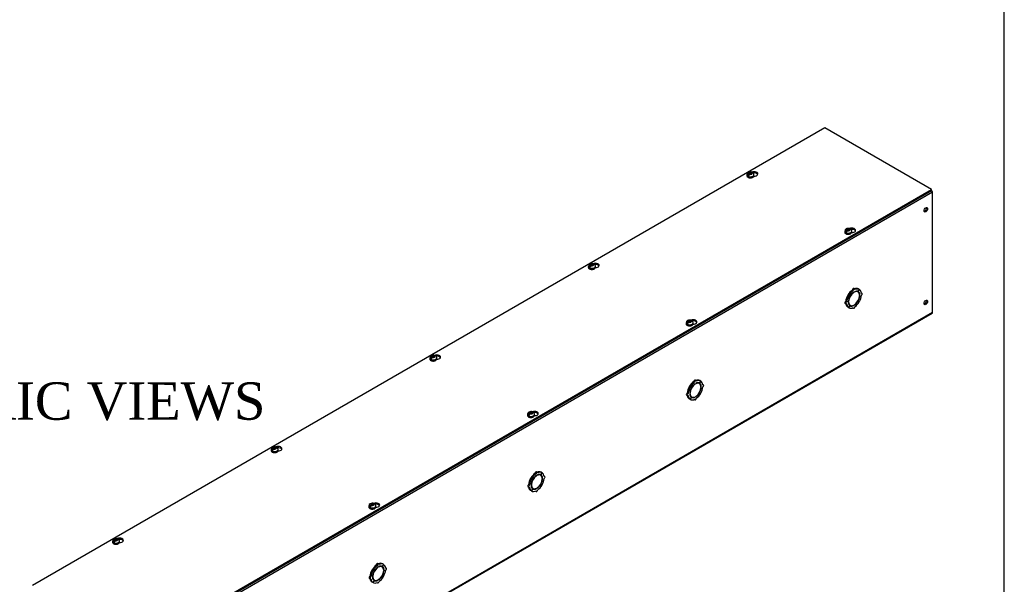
# Model space of a CAD drawing. Header units: inches. Extents: x 1 to 299, y -2 to 199.
# Tile 13 of 14: x 247 to 299, y 139 to 169. Entities that reach past the tile are written whole.
import ezdxf
from ezdxf.enums import TextEntityAlignment as Align

# ---------------------------------------------------------------- set-up
doc = ezdxf.new("R2010")
doc.units = ezdxf.units.IN
doc.header["$MEASUREMENT"] = 0
for name, color, linetype in [('COM56318-1', 7, 'Continuous'), ('COM70724-6', 7, 'Continuous'), ('Default', 7, 'Continuous'), ('SCS19515', 7, 'Continuous')]:
    doc.layers.add(name, color=color, linetype=linetype)
doc.styles.add('SEACAD_Times_New_Roman', font='times.ttf')

# ---------------------------------------------------------------- blocks, each defined once
blk = doc.blocks.new('SE3')
at = {"layer": 'COM56318-1', "color": 7, "linetype": 'Continuous'}
for p, q in [((289.808, 162.954), (247.426, 138.485)), ((295.522, 159.655), (289.808, 162.954)), ((253.14, 135.186), (295.522, 159.655)), ((295.522, 159.591), (295.522, 159.655)), ((253.14, 135.122), (295.522, 159.591))]:
    blk.add_line(p, q, dxfattribs=at)
for centre, major_axis, start_param, end_param in [((286.023, 160.488), (-0.203, 0), 1.52328, 5.342971), ((286.023, 160.425), (0.203, 0), 0.275127, 1.792611), ((291.251, 157.47), (-0.203, 0), 1.52328, 5.342971), ((291.251, 157.406), (0.203, 0), 0.275127, 1.792611), ((277.537, 155.589), (-0.203, 0), 1.52328, 5.342971), ((277.537, 155.526), (0.203, 0), 0.275127, 1.792611), ((282.766, 152.571), (-0.203, 0), 1.52328, 5.342971), ((282.766, 152.507), (0.203, 0), 0.275127, 1.792611), ((269.052, 150.69), (-0.203, 0), 1.52328, 5.342971), ((269.052, 150.627), (0.203, 0), 0.275127, 1.792611), ((274.28, 147.672), (-0.203, 0), 1.52328, 5.342971), ((274.28, 147.608), (0.203, 0), 0.275127, 1.792611), ((260.567, 145.791), (-0.203, 0), 1.52328, 5.342971), ((260.567, 145.728), (0.203, 0), 0.275127, 1.792611), ((265.795, 142.773), (-0.203, 0), 1.52328, 5.342971), ((265.795, 142.709), (0.203, 0), 0.275127, 1.792611), ((252.082, 140.892), (-0.203, 0), 1.52328, 5.342971), ((252.082, 140.829), (0.203, 0), 0.275127, 1.792611)]:
    blk.add_ellipse(centre, major_axis=major_axis, ratio=0.57735, start_param=start_param, end_param=end_param, dxfattribs=at)
at = {"layer": 'COM70724-6', "color": 7, "linetype": 'Continuous'}
for p, q in [((295.566, 159.503), (210.714, 110.513)), ((295.566, 153.089), (295.566, 159.503)), ((291.406, 154.328), (291.355, 154.357)), ((291.655, 154.305), (291.604, 154.334)), ((291.092, 153.977), (291.041, 154.007)), ((291.041, 154.007), (291.104, 153.971)), ((291.095, 153.982), (291.044, 154.011)), ((291.106, 153.975), (291.044, 154.011)), ((291.092, 153.977), (291.155, 153.942)), ((291.157, 153.945), (291.095, 153.982)), ((291.155, 153.942), (291.104, 153.971)), ((291.157, 153.945), (291.106, 153.975)), ((291.331, 154.248), (291.28, 154.278)), ((291.361, 154.145), (291.344, 154.155)), ((291.361, 154.145), (291.361, 154.166)), ((291.389, 154.182), (291.389, 154.162)), ((291.581, 154.174), (291.53, 154.204)), ((291.655, 154.305), (291.593, 154.197)), ((291.594, 154.196), (291.593, 154.197)), ((291.594, 154.196), (291.657, 154.304)), ((291.657, 154.304), (291.655, 154.305)), ((291.684, 154.012), (291.665, 154.023)), ((291.666, 154.002), (291.684, 154.012)), ((291.684, 153.979), (291.666, 153.969)), ((291.801, 154.1), (291.767, 154.119)), ((290.897, 153.564), (290.948, 153.535)), ((290.979, 153.64), (290.929, 153.669)), ((291.092, 153.331), (291.041, 153.36)), ((291.066, 153.655), (291.083, 153.665)), ((291.083, 153.633), (291.066, 153.622)), ((291.083, 153.665), (291.067, 153.675)), ((291.155, 153.439), (291.092, 153.331)), ((291.095, 153.329), (291.092, 153.331)), ((291.095, 153.329), (291.157, 153.438)), ((291.118, 153.489), (291.168, 153.46)), ((291.157, 153.438), (291.155, 153.439)), ((291.309, 153.326), (291.343, 153.307)), ((291.361, 153.452), (291.341, 153.463)), ((291.361, 153.452), (291.361, 153.473)), ((291.389, 153.489), (291.389, 153.469)), ((291.593, 153.689), (291.58, 153.696)), ((291.594, 153.693), (291.582, 153.7)), ((291.593, 153.689), (291.655, 153.653)), ((291.657, 153.657), (291.594, 153.693)), ((210.691, 104.05), (295.544, 153.039)), ((210.714, 104.099), (295.566, 153.089)), ((282.607, 149.078), (282.556, 149.108)), ((282.556, 149.108), (282.619, 149.072)), ((282.609, 149.083), (282.559, 149.112)), ((282.621, 149.076), (282.559, 149.112)), ((282.607, 149.078), (282.67, 149.043)), ((282.672, 149.046), (282.609, 149.083)), ((282.67, 149.043), (282.619, 149.072)), ((282.672, 149.046), (282.621, 149.076)), ((282.845, 149.349), (282.794, 149.379)), ((282.875, 149.246), (282.859, 149.256)), ((282.921, 149.429), (282.87, 149.458)), ((282.875, 149.246), (282.875, 149.267)), ((282.904, 149.283), (282.904, 149.263)), ((283.096, 149.275), (283.045, 149.305)), ((283.169, 149.406), (283.107, 149.298)), ((283.109, 149.297), (283.107, 149.298)), ((283.109, 149.297), (283.172, 149.405)), ((283.169, 149.406), (283.119, 149.435)), ((283.172, 149.405), (283.169, 149.406)), ((283.198, 149.113), (283.179, 149.124)), ((283.181, 149.103), (283.198, 149.113)), ((283.198, 149.08), (283.181, 149.07)), ((283.316, 149.201), (283.282, 149.22)), ((282.412, 148.665), (282.463, 148.636)), ((282.494, 148.741), (282.443, 148.77)), ((282.58, 148.756), (282.598, 148.766)), ((282.598, 148.734), (282.58, 148.723)), ((282.598, 148.766), (282.582, 148.776)), ((282.67, 148.54), (282.607, 148.432)), ((282.609, 148.43), (282.672, 148.539)), ((282.632, 148.59), (282.683, 148.561)), ((282.672, 148.539), (282.67, 148.54)), ((282.875, 148.553), (282.856, 148.564)), ((282.875, 148.553), (282.875, 148.574)), ((282.904, 148.59), (282.904, 148.57)), ((283.107, 148.79), (283.095, 148.797)), ((283.109, 148.794), (283.097, 148.801)), ((283.107, 148.79), (283.169, 148.754)), ((283.172, 148.758), (283.109, 148.794)), ((282.607, 148.432), (282.556, 148.461)), ((282.609, 148.43), (282.607, 148.432)), ((282.824, 148.427), (282.858, 148.408)), ((274.36, 144.45), (274.309, 144.48)), ((274.39, 144.347), (274.374, 144.357)), ((274.435, 144.53), (274.385, 144.559)), ((274.39, 144.347), (274.39, 144.368)), ((274.418, 144.384), (274.418, 144.364)), ((274.61, 144.376), (274.56, 144.406)), ((274.684, 144.507), (274.622, 144.399)), ((274.624, 144.398), (274.622, 144.399)), ((274.624, 144.398), (274.687, 144.506)), ((274.684, 144.507), (274.633, 144.536)), ((274.687, 144.506), (274.684, 144.507)), ((274.009, 143.842), (273.958, 143.871)), ((274.122, 144.179), (274.071, 144.209)), ((274.071, 144.209), (274.134, 144.173)), ((274.124, 144.184), (274.073, 144.213)), ((274.135, 144.177), (274.073, 144.213)), ((274.095, 143.857), (274.113, 143.867)), ((274.113, 143.835), (274.095, 143.824)), ((274.113, 143.867), (274.096, 143.877)), ((274.122, 144.179), (274.184, 144.144)), ((274.186, 144.147), (274.124, 144.184)), ((274.184, 144.144), (274.134, 144.173)), ((274.186, 144.147), (274.135, 144.177)), ((274.622, 143.891), (274.609, 143.899)), ((274.624, 143.895), (274.611, 143.902)), ((274.622, 143.891), (274.684, 143.855)), ((274.687, 143.859), (274.624, 143.895)), ((274.713, 144.214), (274.694, 144.225)), ((274.696, 144.204), (274.713, 144.214)), ((274.713, 144.181), (274.696, 144.171)), ((274.831, 144.302), (274.797, 144.321)), ((273.927, 143.766), (273.978, 143.737)), ((274.122, 143.533), (274.071, 143.562)), ((274.184, 143.641), (274.122, 143.533)), ((274.124, 143.531), (274.122, 143.533)), ((274.124, 143.531), (274.186, 143.64)), ((274.147, 143.691), (274.198, 143.662)), ((274.186, 143.64), (274.184, 143.641)), ((274.339, 143.528), (274.373, 143.509)), ((274.39, 143.654), (274.371, 143.665)), ((274.39, 143.654), (274.39, 143.675)), ((274.418, 143.691), (274.418, 143.671)), ((265.95, 139.631), (265.899, 139.66)), ((266.199, 139.608), (266.137, 139.5)), ((266.139, 139.499), (266.201, 139.607)), ((266.199, 139.608), (266.148, 139.638)), ((266.201, 139.607), (266.199, 139.608)), ((265.636, 139.281), (265.586, 139.31)), ((265.586, 139.31), (265.648, 139.274)), ((265.639, 139.285), (265.588, 139.314)), ((265.65, 139.278), (265.588, 139.314)), ((265.636, 139.281), (265.699, 139.245)), ((265.701, 139.248), (265.639, 139.285)), ((265.699, 139.245), (265.648, 139.274)), ((265.701, 139.248), (265.65, 139.278)), ((265.875, 139.551), (265.824, 139.581)), ((265.905, 139.449), (265.888, 139.458)), ((265.905, 139.449), (265.905, 139.469)), ((265.933, 139.485), (265.933, 139.465)), ((266.125, 139.478), (266.074, 139.507)), ((266.139, 139.499), (266.137, 139.5)), ((266.228, 139.315), (266.209, 139.326)), ((266.21, 139.305), (266.228, 139.315)), ((266.228, 139.282), (266.21, 139.272)), ((266.345, 139.403), (266.311, 139.422)), ((265.441, 138.867), (265.492, 138.838)), ((265.524, 138.943), (265.473, 138.972)), ((265.636, 138.634), (265.586, 138.663)), ((265.61, 138.958), (265.628, 138.968)), ((265.628, 138.936), (265.61, 138.926)), ((265.628, 138.968), (265.611, 138.978)), ((265.699, 138.742), (265.636, 138.634)), ((265.639, 138.632), (265.636, 138.634)), ((265.639, 138.632), (265.701, 138.741)), ((265.662, 138.792), (265.713, 138.763)), ((265.701, 138.741), (265.699, 138.742)), ((265.853, 138.629), (265.888, 138.61)), ((265.905, 138.755), (265.885, 138.766)), ((265.905, 138.755), (265.905, 138.776)), ((265.933, 138.792), (265.933, 138.772)), ((266.137, 138.992), (266.124, 139)), ((266.139, 138.996), (266.126, 139.003)), ((266.137, 138.992), (266.199, 138.956)), ((266.201, 138.96), (266.139, 138.996))]:
    blk.add_line(p, q, dxfattribs=at)
for centre, major_axis, start_param, end_param in [((295.49, 159.547), (0.054, -0.0935), 0.785398, 1.92132), ((295.162, 158.6), (-0.067, -0.115), 0.392819, 2.748773), ((291.324, 154.303), (-0.0313, -0.0541), 3.141593, 5.497787), ((291.375, 154.274), (-0.0313, -0.0541), 2.356194, 5.497787), ((291.324, 153.847), (0.281, 0.487), 0.004363, 0.620067), ((291.375, 153.817), (0.281, 0.487), 0.004363, 0.674057), ((291.324, 153.847), (-0.281, -0.487), 4.716752, 5.386446), ((291.375, 153.817), (-0.281, -0.487), 4.716752, 5.386446), ((291.324, 153.847), (0.281, 0.487), 0.896739, 1.566433), ((291.375, 153.817), (-0.219, -0.379), 4.716752, 5.452057), ((291.375, 153.817), (-0.206, -0.357), 3.975495, 5.449283), ((291.375, 153.817), (0.281, 0.487), 0.896739, 1.566433), ((291.375, 153.817), (0.219, 0.379), 0.831128, 1.566433), ((291.375, 153.817), (-0.206, -0.357), 2.404698, 3.878487), ((291.375, 153.817), (0.219, 0.379), 0.004363, 0.739668), ((291.375, 153.817), (0.206, 0.357), 3.975495, 5.449283), ((291.324, 153.847), (-0.206, -0.357), 3.141593, 3.271499), ((291.324, 153.847), (0.219, 0.379), 5.920402, 6.166551), ((291.375, 153.817), (0.219, 0.379), 5.543517, 6.278822), ((291.375, 153.817), (0.219, 0.379), 4.716752, 5.452057), ((291.375, 153.817), (0.281, 0.487), 5.609128, 6.278822), ((291.375, 153.817), (0.281, 0.487), 4.716752, 5.386446), ((291.77, 154.045), (-0.0313, -0.0541), 0.785398, 3.926991), ((290.929, 153.618), (0.0313, 0.0541), 0.785398, 3.141593), ((291.324, 153.847), (-0.281, -0.487), 5.663118, 6.278822), ((290.979, 153.589), (0.0313, 0.0541), 0.785398, 3.926991), ((291.375, 153.817), (-0.281, -0.487), 5.609128, 6.278822), ((291.375, 153.817), (-0.219, -0.379), 5.543517, 6.278822), ((291.375, 153.817), (0.206, 0.357), 2.404698, 3.878487), ((291.324, 153.847), (0.206, 0.357), 3.011687, 3.141593), ((291.375, 153.817), (-0.281, -0.487), 0.004363, 0.674057), ((291.324, 153.847), (-0.219, -0.379), 0.116634, 0.362783), ((291.375, 153.817), (-0.219, -0.379), 0.004363, 0.739668), ((291.375, 153.361), (0.0312, 0.0541), 2.356194, 5.497787), ((291.375, 153.817), (-0.219, -0.379), 0.831128, 1.566433), ((291.375, 153.817), (-0.281, -0.487), 0.896739, 1.566433), ((295.162, 153.642), (-0.066, -0.115), 0.392819, 2.748773), ((295.49, 153.133), (-0.054, 0.0935), 3.141593, 3.926991), ((282.839, 148.948), (-0.281, -0.487), 4.716752, 5.386446), ((282.889, 148.918), (-0.281, -0.487), 4.716752, 5.386446), ((282.839, 148.948), (0.281, 0.487), 0.896739, 1.566433), ((282.889, 148.918), (-0.206, -0.357), 3.975495, 5.449283), ((282.889, 148.918), (0.281, 0.487), 0.896739, 1.566433), ((282.889, 148.918), (0.219, 0.379), 0.831128, 1.566433), ((282.839, 149.404), (-0.0313, -0.0541), 3.141593, 5.497787), ((282.889, 149.375), (-0.0312, -0.0541), 2.356194, 5.497787), ((282.839, 148.948), (0.281, 0.487), 0.004363, 0.620067), ((282.889, 148.918), (-0.206, -0.357), 2.404698, 3.878487), ((282.889, 148.918), (0.219, 0.379), 0.004363, 0.739668), ((282.889, 148.918), (0.206, 0.357), 3.975495, 5.449283), ((282.889, 148.918), (0.281, 0.487), 0.004363, 0.674057), ((282.839, 148.948), (-0.206, -0.357), 3.141593, 3.271498), ((282.839, 148.948), (0.219, 0.379), 5.920402, 6.166551), ((282.889, 148.918), (0.219, 0.379), 5.543517, 6.278822), ((282.889, 148.918), (0.219, 0.379), 4.716752, 5.452057), ((282.889, 148.918), (0.281, 0.487), 5.609128, 6.278822), ((282.889, 148.918), (0.281, 0.487), 4.716752, 5.386446), ((283.285, 149.146), (-0.0312, -0.0541), 0.785398, 3.926991), ((282.443, 148.719), (0.0313, 0.0541), 0.785398, 3.141593), ((282.839, 148.948), (-0.281, -0.487), 5.663118, 6.278822), ((282.494, 148.69), (0.0312, 0.0541), 0.785398, 3.926991), ((282.889, 148.918), (-0.281, -0.487), 5.609128, 6.278822), ((282.889, 148.918), (-0.219, -0.379), 4.716752, 5.452057), ((282.889, 148.918), (-0.219, -0.379), 5.543517, 6.278822), ((282.889, 148.918), (0.206, 0.357), 2.404698, 3.878487), ((282.839, 148.948), (0.206, 0.357), 3.011687, 3.141593), ((282.839, 148.948), (-0.219, -0.379), 0.116634, 0.362783), ((282.889, 148.918), (-0.219, -0.379), 0.004363, 0.739668), ((282.889, 148.918), (-0.219, -0.379), 0.831128, 1.566433), ((282.889, 148.918), (-0.281, -0.487), 0.896739, 1.566433), ((282.889, 148.918), (-0.281, -0.487), 0.004363, 0.674057), ((282.889, 148.462), (0.0313, 0.0541), 2.356194, 5.497787), ((274.353, 144.049), (0.281, 0.487), 0.896739, 1.566433), ((274.404, 144.019), (-0.206, -0.357), 3.975495, 5.449283), ((274.404, 144.019), (0.281, 0.487), 0.896739, 1.566433), ((274.404, 144.019), (0.219, 0.379), 0.831128, 1.566433), ((274.353, 144.505), (-0.0312, -0.0541), 3.141593, 5.497787), ((274.404, 144.476), (-0.0313, -0.0541), 2.356194, 5.497787), ((274.404, 144.019), (-0.206, -0.357), 2.404698, 3.878487), ((274.404, 144.019), (0.219, 0.379), 0.004363, 0.739668), ((274.353, 144.049), (0.281, 0.487), 0.004363, 0.620067), ((274.404, 144.019), (0.281, 0.487), 0.004363, 0.674057), ((274.353, 144.049), (-0.206, -0.357), 3.141593, 3.271499), ((274.353, 144.049), (0.219, 0.379), 5.920402, 6.166551), ((274.404, 144.019), (0.219, 0.379), 5.543517, 6.278822), ((274.404, 144.019), (0.281, 0.487), 5.609128, 6.278822), ((273.958, 143.82), (0.0312, 0.0541), 0.785398, 3.141593), ((274.353, 144.049), (-0.281, -0.487), 4.716752, 5.386446), ((274.009, 143.791), (0.0312, 0.0541), 0.785398, 3.926991), ((274.404, 144.019), (-0.281, -0.487), 4.716752, 5.386446), ((274.404, 144.019), (-0.219, -0.379), 4.716752, 5.452057), ((274.404, 144.019), (-0.219, -0.379), 5.543517, 6.278822), ((274.404, 144.019), (0.206, 0.357), 2.404698, 3.878487), ((274.404, 144.019), (0.206, 0.357), 3.975495, 5.449283), ((274.404, 144.019), (-0.219, -0.379), 0.831128, 1.566433), ((274.404, 144.019), (-0.281, -0.487), 0.896739, 1.566433), ((274.404, 144.019), (0.219, 0.379), 4.716752, 5.452057), ((274.404, 144.019), (0.281, 0.487), 4.716752, 5.386446), ((274.799, 144.247), (-0.0312, -0.0541), 0.785398, 3.926991), ((274.353, 144.049), (-0.281, -0.487), 5.663118, 6.278822), ((274.404, 144.019), (-0.281, -0.487), 5.609128, 6.278822), ((274.353, 144.049), (0.206, 0.357), 3.011687, 3.141593), ((274.404, 144.019), (-0.281, -0.487), 0.004363, 0.674057), ((274.353, 144.049), (-0.219, -0.379), 0.116634, 0.362783), ((274.404, 144.019), (-0.219, -0.379), 0.004363, 0.739668), ((274.404, 143.563), (0.0312, 0.0541), 2.356194, 5.497787), ((265.868, 139.606), (-0.0312, -0.0541), 3.141593, 5.497787), ((265.919, 139.577), (-0.0313, -0.0541), 2.356194, 5.497787), ((265.868, 139.15), (0.281, 0.487), 0.004363, 0.620067), ((265.919, 139.12), (0.281, 0.487), 0.004363, 0.674057), ((265.919, 139.12), (0.281, 0.487), 5.609128, 6.278822), ((265.868, 139.15), (-0.281, -0.487), 4.716752, 5.386446), ((265.919, 139.12), (-0.281, -0.487), 4.716752, 5.386446), ((265.868, 139.15), (0.281, 0.487), 0.896739, 1.566433), ((265.919, 139.12), (-0.219, -0.379), 4.716752, 5.452057), ((265.919, 139.12), (-0.206, -0.357), 3.975495, 5.449283), ((265.919, 139.12), (0.281, 0.487), 0.896739, 1.566433), ((265.919, 139.12), (0.219, 0.379), 0.831128, 1.566433), ((265.919, 139.12), (-0.206, -0.357), 2.404698, 3.878487), ((265.919, 139.12), (0.219, 0.379), 0.004363, 0.739668), ((265.919, 139.12), (0.206, 0.357), 3.975495, 5.449283), ((265.868, 139.15), (-0.206, -0.357), 3.141593, 3.271499), ((265.868, 139.15), (0.219, 0.379), 5.920402, 6.166551), ((265.919, 139.12), (0.219, 0.379), 5.543517, 6.278822), ((265.919, 139.12), (0.219, 0.379), 4.716752, 5.452057), ((265.919, 139.12), (0.281, 0.487), 4.716752, 5.386446), ((266.314, 139.348), (-0.0312, -0.0541), 0.785398, 3.926991), ((265.473, 138.921), (0.0312, 0.0541), 0.785398, 3.141593), ((265.868, 139.15), (-0.281, -0.487), 5.663118, 6.278822), ((265.524, 138.892), (0.0313, 0.0541), 0.785398, 3.926991), ((265.919, 139.12), (-0.281, -0.487), 5.609128, 6.278822), ((265.919, 139.12), (-0.219, -0.379), 5.543517, 6.278822), ((265.919, 139.12), (0.206, 0.357), 2.404698, 3.878487), ((265.868, 139.15), (0.206, 0.357), 3.011687, 3.141593), ((265.919, 139.12), (-0.281, -0.487), 0.004363, 0.674057), ((265.868, 139.15), (-0.219, -0.379), 0.116634, 0.362783), ((265.919, 139.12), (-0.219, -0.379), 0.004363, 0.739668), ((265.919, 138.664), (0.0312, 0.0541), 2.356194, 5.497787), ((265.919, 139.12), (-0.219, -0.379), 0.831128, 1.566433), ((265.919, 139.12), (-0.281, -0.487), 0.896739, 1.566433)]:
    blk.add_ellipse(centre, major_axis=major_axis, ratio=0.57735, start_param=start_param, end_param=end_param, dxfattribs=at)
for centre, major_axis in [((295.213, 158.571), (-0.067, -0.115)), ((295.213, 153.613), (-0.066, -0.115))]:
    blk.add_ellipse(centre, major_axis=major_axis, ratio=0.57735, dxfattribs=at)
at = {"layer": 'SCS19515', "color": 7, "linetype": 'Continuous'}
for p, q in [((285.643, 160.447), (285.643, 160.398)), ((285.751, 160.437), (285.679, 160.396)), ((285.774, 160.512), (285.744, 160.495)), ((285.774, 160.553), (285.844, 160.553)), ((285.774, 160.512), (285.774, 160.553)), ((285.774, 160.512), (285.774, 160.461)), ((285.774, 160.491), (285.844, 160.491)), ((285.786, 160.47), (285.817, 160.488)), ((285.886, 160.488), (285.817, 160.488)), ((285.875, 160.57), (285.844, 160.553)), ((285.844, 160.491), (285.844, 160.553)), ((285.886, 160.516), (285.844, 160.491)), ((285.886, 160.528), (285.917, 160.546)), ((285.886, 160.528), (285.886, 160.488)), ((286.018, 160.398), (286.018, 160.447)), ((291.003, 157.494), (290.972, 157.476)), ((291.003, 157.534), (291.072, 157.534)), ((291.003, 157.494), (291.003, 157.534)), ((291.003, 157.494), (291.003, 157.443)), ((291.103, 157.552), (291.072, 157.534)), ((291.072, 157.473), (291.072, 157.534)), ((291.115, 157.497), (291.072, 157.473)), ((291.115, 157.509), (291.145, 157.527)), ((291.115, 157.509), (291.115, 157.469)), ((290.871, 157.428), (290.871, 157.379)), ((290.979, 157.419), (290.907, 157.378)), ((291.003, 157.473), (291.072, 157.473)), ((291.014, 157.452), (291.045, 157.469)), ((291.115, 157.469), (291.045, 157.469)), ((291.246, 157.379), (291.246, 157.428)), ((277.158, 155.548), (277.158, 155.499)), ((277.265, 155.538), (277.194, 155.497)), ((277.289, 155.613), (277.258, 155.596)), ((277.289, 155.654), (277.359, 155.654)), ((277.289, 155.613), (277.289, 155.654)), ((277.289, 155.613), (277.289, 155.562)), ((277.289, 155.592), (277.359, 155.592)), ((277.301, 155.571), (277.331, 155.589)), ((277.401, 155.589), (277.331, 155.589)), ((277.389, 155.671), (277.359, 155.654)), ((277.359, 155.592), (277.359, 155.654)), ((277.401, 155.617), (277.359, 155.592)), ((277.401, 155.629), (277.432, 155.647)), ((277.401, 155.629), (277.401, 155.589)), ((277.533, 155.499), (277.533, 155.548)), ((282.386, 152.529), (282.386, 152.48)), ((282.494, 152.52), (282.422, 152.479)), ((282.517, 152.595), (282.487, 152.577)), ((282.517, 152.635), (282.587, 152.635)), ((282.517, 152.595), (282.517, 152.635)), ((282.517, 152.595), (282.517, 152.544)), ((282.517, 152.574), (282.587, 152.574)), ((282.529, 152.553), (282.56, 152.57)), ((282.629, 152.57), (282.56, 152.57)), ((282.618, 152.653), (282.587, 152.635)), ((282.587, 152.574), (282.587, 152.635)), ((282.629, 152.598), (282.587, 152.574)), ((282.629, 152.61), (282.66, 152.628)), ((282.629, 152.61), (282.629, 152.57)), ((282.761, 152.48), (282.761, 152.529)), ((268.672, 150.649), (268.672, 150.6)), ((268.804, 150.714), (268.773, 150.697)), ((268.804, 150.755), (268.873, 150.755)), ((268.804, 150.714), (268.804, 150.755)), ((268.804, 150.714), (268.804, 150.663)), ((268.804, 150.693), (268.873, 150.693)), ((268.815, 150.672), (268.846, 150.69)), ((268.916, 150.69), (268.846, 150.69)), ((268.904, 150.772), (268.873, 150.755)), ((268.873, 150.693), (268.873, 150.755)), ((268.916, 150.718), (268.873, 150.693)), ((268.916, 150.73), (268.947, 150.748)), ((268.916, 150.73), (268.916, 150.69)), ((269.047, 150.6), (269.047, 150.649)), ((268.78, 150.639), (268.709, 150.598)), ((273.901, 147.63), (273.901, 147.581)), ((274.008, 147.621), (273.937, 147.58)), ((274.032, 147.696), (274.001, 147.678)), ((274.032, 147.736), (274.102, 147.736)), ((274.032, 147.696), (274.032, 147.736)), ((274.032, 147.696), (274.032, 147.645)), ((274.032, 147.675), (274.102, 147.675)), ((274.044, 147.654), (274.075, 147.671)), ((274.144, 147.671), (274.075, 147.671)), ((274.132, 147.754), (274.102, 147.736)), ((274.102, 147.675), (274.102, 147.736)), ((274.144, 147.699), (274.102, 147.675)), ((274.144, 147.712), (274.175, 147.729)), ((274.144, 147.712), (274.144, 147.671)), ((274.276, 147.581), (274.276, 147.63)), ((260.187, 145.75), (260.187, 145.701)), ((260.295, 145.741), (260.223, 145.699)), ((260.318, 145.815), (260.288, 145.798)), ((260.318, 145.856), (260.388, 145.856)), ((260.318, 145.815), (260.318, 145.856)), ((260.318, 145.815), (260.318, 145.764)), ((260.318, 145.794), (260.388, 145.794)), ((260.33, 145.773), (260.361, 145.791)), ((260.43, 145.791), (260.361, 145.791)), ((260.419, 145.873), (260.388, 145.856)), ((260.388, 145.794), (260.388, 145.856)), ((260.43, 145.819), (260.388, 145.794)), ((260.43, 145.831), (260.461, 145.849)), ((260.43, 145.831), (260.43, 145.791)), ((260.562, 145.701), (260.562, 145.75)), ((265.547, 142.797), (265.516, 142.779)), ((265.547, 142.837), (265.616, 142.837)), ((265.547, 142.797), (265.547, 142.837)), ((265.547, 142.797), (265.547, 142.746)), ((265.547, 142.776), (265.616, 142.776)), ((265.558, 142.755), (265.589, 142.772)), ((265.659, 142.772), (265.589, 142.772)), ((265.647, 142.855), (265.616, 142.837)), ((265.616, 142.776), (265.616, 142.837)), ((265.659, 142.8), (265.616, 142.776)), ((265.659, 142.813), (265.69, 142.83)), ((265.659, 142.813), (265.659, 142.772)), ((265.415, 142.731), (265.415, 142.682)), ((265.523, 142.722), (265.452, 142.681)), ((265.79, 142.682), (265.79, 142.731)), ((251.702, 140.851), (251.702, 140.802)), ((251.809, 140.842), (251.738, 140.8)), ((251.833, 140.916), (251.802, 140.899)), ((251.833, 140.957), (251.903, 140.957)), ((251.833, 140.916), (251.833, 140.957)), ((251.833, 140.916), (251.833, 140.866)), ((251.833, 140.895), (251.903, 140.895)), ((251.845, 140.874), (251.876, 140.892)), ((251.945, 140.892), (251.876, 140.892)), ((251.934, 140.974), (251.903, 140.957)), ((251.903, 140.895), (251.903, 140.957)), ((251.945, 140.92), (251.903, 140.895)), ((251.945, 140.932), (251.976, 140.95)), ((251.945, 140.932), (251.945, 140.892)), ((252.077, 140.802), (252.077, 140.851))]:
    blk.add_line(p, q, dxfattribs=at)
for centre, radius, start, end in [((285.777, 160.446), 0.133, 117.0366, 179.2546), ((285.821, 160.374), 0.144, 122.6431, 170.9725), ((285.83, 160.354), 0.239, 68.7414, 118.273), ((285.863, 160.349), 0.144, 122.6435, 170.9722), ((285.89, 160.446), 0.128, 0.1569, 52.419), ((291.005, 157.427), 0.133, 117.0366, 179.2546), ((291.058, 157.335), 0.239, 68.7414, 118.273), ((291.118, 157.428), 0.128, 0.1569, 52.419), ((291.049, 157.355), 0.144, 122.6431, 170.9725), ((291.092, 157.331), 0.144, 122.6435, 170.9722), ((277.292, 155.547), 0.133, 117.0366, 179.2546), ((277.336, 155.475), 0.144, 122.6431, 170.9725), ((277.345, 155.455), 0.239, 68.7414, 118.273), ((277.378, 155.45), 0.144, 122.6435, 170.9722), ((277.405, 155.547), 0.128, 0.1569, 52.419), ((282.52, 152.528), 0.133, 117.0366, 179.2546), ((282.564, 152.456), 0.144, 122.6431, 170.9725), ((282.573, 152.436), 0.239, 68.7414, 118.273), ((282.606, 152.432), 0.144, 122.6435, 170.9722), ((282.633, 152.529), 0.128, 0.1569, 52.419), ((268.806, 150.648), 0.133, 117.0366, 179.2546), ((268.85, 150.576), 0.144, 122.6431, 170.9725), ((268.859, 150.556), 0.239, 68.7414, 118.273), ((268.893, 150.551), 0.144, 122.6435, 170.9722), ((268.919, 150.648), 0.128, 0.1569, 52.419), ((274.035, 147.629), 0.133, 117.0366, 179.2546), ((274.079, 147.557), 0.144, 122.6431, 170.9725), ((274.088, 147.537), 0.239, 68.7414, 118.273), ((274.121, 147.533), 0.144, 122.6435, 170.9722), ((274.148, 147.63), 0.128, 0.1569, 52.419), ((260.321, 145.749), 0.133, 117.0366, 179.2546), ((260.365, 145.677), 0.144, 122.6431, 170.9725), ((260.374, 145.657), 0.239, 68.7414, 118.273), ((260.408, 145.652), 0.144, 122.6435, 170.9722), ((260.434, 145.749), 0.128, 0.1569, 52.419), ((265.549, 142.73), 0.133, 117.0366, 179.2546), ((265.593, 142.658), 0.144, 122.6431, 170.9725), ((265.602, 142.638), 0.239, 68.7414, 118.273), ((265.636, 142.634), 0.144, 122.6435, 170.9722), ((265.663, 142.731), 0.128, 0.1569, 52.419), ((251.836, 140.85), 0.133, 117.0366, 179.2546), ((251.88, 140.778), 0.144, 122.6431, 170.9725), ((251.889, 140.758), 0.239, 68.7414, 118.273), ((251.922, 140.753), 0.144, 122.6435, 170.9722), ((251.949, 140.85), 0.128, 0.1569, 52.419)]:
    blk.add_arc(centre, radius, start, end, dxfattribs=at)
for centre, major_axis, start_param, end_param in [((285.83, 160.447), (-0.188, 0), 6.278965, 6.283185), ((285.83, 160.447), (-0.188, 0), 0, 3.141093), ((285.83, 160.398), (0.188, 0), 3.141593, 3.167603), ((285.83, 160.398), (0.188, 0), 3.167603, 6.283185), ((285.83, 160.459), (-0.186, 0), 0.623612, 0.947184), ((285.83, 160.52), (0.0975, 0), 1.098165, 3.614224), ((285.83, 160.52), (-0.0975, 0), 1.098165, 3.614224), ((291.059, 157.502), (0.0975, 0), 1.098165, 3.614224), ((291.059, 157.502), (-0.0975, 0), 1.098165, 3.614224), ((291.059, 157.428), (-0.188, 0), 6.278965, 6.283185), ((291.059, 157.428), (-0.188, 0), 0, 3.141093), ((291.059, 157.379), (0.188, 0), 3.141593, 3.167603), ((291.059, 157.379), (0.188, 0), 3.167603, 6.283185), ((291.059, 157.44), (-0.186, 0), 0.623612, 0.947184), ((277.345, 155.548), (-0.188, 0), 6.278965, 6.283185), ((277.345, 155.548), (-0.188, 0), 0, 3.141093), ((277.345, 155.499), (0.188, 0), 3.141593, 3.167603), ((277.345, 155.499), (0.188, 0), 3.167603, 6.283185), ((277.345, 155.56), (-0.186, 0), 0.623612, 0.947184), ((277.345, 155.621), (0.0975, 0), 1.098165, 3.614224), ((277.345, 155.621), (-0.0975, 0), 1.098165, 3.614224), ((282.573, 152.529), (-0.188, 0), 6.278965, 6.283185), ((282.573, 152.529), (-0.188, 0), 0, 3.141093), ((282.573, 152.48), (0.188, 0), 3.141593, 3.167603), ((282.573, 152.48), (0.188, 0), 3.167603, 6.283185), ((282.573, 152.541), (-0.186, 0), 0.623612, 0.947184), ((282.573, 152.603), (0.0975, 0), 1.098165, 3.614224), ((282.573, 152.603), (-0.0975, 0), 1.098165, 3.614224), ((268.86, 150.649), (-0.187, 0), 6.278965, 6.283185), ((268.86, 150.649), (-0.187, 0), 0, 3.141093), ((268.86, 150.722), (0.0975, 0), 1.098165, 3.614224), ((268.86, 150.722), (-0.0975, 0), 1.098165, 3.614224), ((268.86, 150.6), (0.187, 0), 3.141593, 3.167603), ((268.86, 150.6), (0.187, 0), 3.167603, 6.283185), ((268.86, 150.661), (-0.186, 0), 0.623612, 0.947184), ((274.088, 147.63), (-0.187, 0), 6.278965, 6.283185), ((274.088, 147.63), (-0.187, 0), 0, 3.141093), ((274.088, 147.581), (0.188, 0), 3.141593, 3.167603), ((274.088, 147.581), (0.188, 0), 3.167603, 6.283185), ((274.088, 147.642), (-0.186, 0), 0.623612, 0.947184), ((274.088, 147.704), (0.0975, 0), 1.098165, 3.614224), ((274.088, 147.704), (-0.0975, 0), 1.098165, 3.614224), ((260.374, 145.75), (-0.188, 0), 6.278965, 6.283185), ((260.374, 145.75), (-0.188, 0), 0, 3.141093), ((260.374, 145.701), (0.188, 0), 3.141593, 3.167603), ((260.374, 145.701), (0.188, 0), 3.167603, 6.283185), ((260.374, 145.762), (-0.186, 0), 0.623612, 0.947184), ((260.374, 145.823), (0.0975, 0), 1.098165, 3.614224), ((260.374, 145.823), (-0.0975, 0), 1.098165, 3.614224), ((265.603, 142.805), (0.0975, 0), 1.098165, 3.614224), ((265.603, 142.805), (-0.0975, 0), 1.098165, 3.614224), ((265.603, 142.731), (-0.188, 0), 6.278965, 6.283185), ((265.603, 142.731), (-0.188, 0), 0, 3.141093), ((265.603, 142.682), (0.188, 0), 3.141593, 3.167603), ((265.603, 142.682), (0.188, 0), 3.167603, 6.283185), ((265.603, 142.743), (-0.186, 0), 0.623612, 0.947184), ((251.889, 140.851), (-0.188, 0), 6.278965, 6.283185), ((251.889, 140.851), (-0.188, 0), 0, 3.141093), ((251.889, 140.802), (0.187, 0), 3.141593, 3.167603), ((251.889, 140.802), (0.187, 0), 3.167603, 6.283185), ((251.889, 140.863), (-0.186, 0), 0.623612, 0.947184), ((251.889, 140.924), (0.0975, 0), 1.098165, 3.614224), ((251.889, 140.924), (-0.0975, 0), 1.098165, 3.614224)]:
    blk.add_ellipse(centre, major_axis=major_axis, ratio=0.57735, start_param=start_param, end_param=end_param, dxfattribs=at)
for points, knots in [([(285.644, 160.394), (285.644, 160.387), (285.645, 160.374), (285.656, 160.351), (285.674, 160.33), (285.699, 160.311), (285.73, 160.296), (285.766, 160.285), (285.805, 160.279), (285.846, 160.278), (285.885, 160.283), (285.921, 160.292), (285.946, 160.303), (285.956, 160.309), (285.958, 160.31)], [0, 0, 0, 0, 0.060553, 0.1457, 0.232818, 0.32417, 0.418649, 0.513918, 0.608916, 0.703714, 0.798632, 0.893952, 0.984895, 1, 1, 1, 1]), ([(285.939, 160.546), (285.938, 160.55), (285.937, 160.554), (285.935, 160.561), (285.933, 160.564), (285.929, 160.569), (285.927, 160.571), (285.922, 160.575), (285.92, 160.577), (285.914, 160.579), (285.911, 160.579), (285.904, 160.58), (285.901, 160.58), (285.893, 160.578), (285.89, 160.577), (285.882, 160.574), (285.878, 160.573), (285.875, 160.57)], [0, 0, 0, 0, 0.125, 0.125, 0.25, 0.25, 0.375, 0.375, 0.5, 0.5, 0.625, 0.625, 0.75, 0.75, 0.875, 0.875, 1, 1, 1, 1]), ([(285.917, 160.546), (285.921, 160.548), (285.925, 160.55), (285.932, 160.553), (285.936, 160.554), (285.943, 160.555), (285.946, 160.555), (285.953, 160.555), (285.956, 160.554), (285.962, 160.552), (285.965, 160.551), (285.968, 160.548), (285.968, 160.548), (285.968, 160.548)], [0, 0, 0, 0, 0.125, 0.125, 0.25, 0.25, 0.375, 0.375, 0.5, 0.5, 0.625, 0.625, 0.640509, 0.640509, 0.640509, 0.640509]), ([(285.958, 160.31), (285.963, 160.313), (285.977, 160.322), (285.997, 160.34), (286.011, 160.363), (286.018, 160.383), (286.017, 160.394), (286.017, 160.397)], [0, 0, 0, 0, 0.149331, 0.431563, 0.679388, 0.917704, 1, 1, 1, 1]), ([(291.167, 157.528), (291.167, 157.532), (291.166, 157.535), (291.163, 157.542), (291.162, 157.545), (291.158, 157.55), (291.156, 157.553), (291.151, 157.556), (291.148, 157.558), (291.142, 157.56), (291.139, 157.561), (291.132, 157.561), (291.129, 157.561), (291.122, 157.56), (291.118, 157.559), (291.111, 157.556), (291.107, 157.554), (291.103, 157.552)], [0, 0, 0, 0, 0.125, 0.125, 0.25, 0.25, 0.375, 0.375, 0.5, 0.5, 0.625, 0.625, 0.75, 0.75, 0.875, 0.875, 1, 1, 1, 1]), ([(291.145, 157.527), (291.149, 157.529), (291.153, 157.531), (291.161, 157.534), (291.164, 157.535), (291.171, 157.536), (291.175, 157.537), (291.181, 157.536), (291.185, 157.536), (291.19, 157.533), (291.193, 157.532), (291.196, 157.53), (291.196, 157.53), (291.196, 157.529)], [0, 0, 0, 0, 0.125, 0.125, 0.25, 0.25, 0.375, 0.375, 0.5, 0.5, 0.625, 0.625, 0.640509, 0.640509, 0.640509, 0.640509]), ([(290.872, 157.376), (290.872, 157.369), (290.873, 157.355), (290.884, 157.333), (290.902, 157.311), (290.927, 157.292), (290.959, 157.277), (290.995, 157.266), (291.034, 157.26), (291.074, 157.26), (291.114, 157.264), (291.15, 157.274), (291.174, 157.284), (291.184, 157.29), (291.186, 157.291)], [0, 0, 0, 0, 0.060553, 0.1457, 0.232818, 0.32417, 0.418649, 0.513918, 0.608916, 0.703714, 0.798632, 0.893952, 0.984895, 1, 1, 1, 1]), ([(291.186, 157.291), (291.192, 157.295), (291.206, 157.303), (291.225, 157.322), (291.24, 157.345), (291.246, 157.365), (291.245, 157.375), (291.245, 157.378)], [0, 0, 0, 0, 0.149331, 0.431563, 0.679388, 0.917704, 1, 1, 1, 1]), ([(277.159, 155.495), (277.159, 155.489), (277.16, 155.475), (277.17, 155.452), (277.188, 155.431), (277.214, 155.412), (277.245, 155.397), (277.281, 155.386), (277.32, 155.38), (277.36, 155.379), (277.4, 155.384), (277.436, 155.393), (277.46, 155.404), (277.471, 155.41), (277.472, 155.411)], [0, 0, 0, 0, 0.060553, 0.1457, 0.232818, 0.32417, 0.418649, 0.513918, 0.608916, 0.703714, 0.798632, 0.893952, 0.984895, 1, 1, 1, 1]), ([(277.454, 155.647), (277.453, 155.651), (277.452, 155.655), (277.45, 155.662), (277.448, 155.665), (277.444, 155.67), (277.442, 155.672), (277.437, 155.676), (277.434, 155.678), (277.428, 155.68), (277.425, 155.68), (277.419, 155.681), (277.415, 155.681), (277.408, 155.679), (277.404, 155.678), (277.397, 155.675), (277.393, 155.674), (277.389, 155.671)], [0, 0, 0, 0, 0.125, 0.125, 0.25, 0.25, 0.375, 0.375, 0.5, 0.5, 0.625, 0.625, 0.75, 0.75, 0.875, 0.875, 1, 1, 1, 1]), ([(277.432, 155.647), (277.436, 155.649), (277.439, 155.651), (277.447, 155.654), (277.451, 155.655), (277.458, 155.656), (277.461, 155.656), (277.468, 155.656), (277.471, 155.655), (277.477, 155.653), (277.479, 155.652), (277.482, 155.649), (277.483, 155.649), (277.483, 155.649)], [0, 0, 0, 0, 0.125, 0.125, 0.25, 0.25, 0.375, 0.375, 0.5, 0.5, 0.625, 0.625, 0.640509, 0.640509, 0.640509, 0.640509]), ([(277.472, 155.411), (277.478, 155.414), (277.492, 155.423), (277.512, 155.441), (277.526, 155.464), (277.533, 155.484), (277.532, 155.495), (277.532, 155.498)], [0, 0, 0, 0, 0.149331, 0.431563, 0.679388, 0.917704, 1, 1, 1, 1]), ([(282.387, 152.477), (282.387, 152.47), (282.388, 152.456), (282.399, 152.434), (282.417, 152.412), (282.442, 152.393), (282.473, 152.378), (282.509, 152.367), (282.549, 152.362), (282.589, 152.361), (282.628, 152.365), (282.665, 152.375), (282.689, 152.385), (282.699, 152.391), (282.701, 152.392)], [0, 0, 0, 0, 0.060553, 0.1457, 0.232818, 0.32417, 0.418649, 0.513918, 0.608916, 0.703714, 0.798632, 0.893952, 0.984895, 1, 1, 1, 1]), ([(282.682, 152.629), (282.682, 152.633), (282.681, 152.636), (282.678, 152.643), (282.676, 152.646), (282.673, 152.651), (282.67, 152.654), (282.665, 152.657), (282.663, 152.659), (282.657, 152.661), (282.654, 152.662), (282.647, 152.662), (282.644, 152.662), (282.636, 152.661), (282.633, 152.66), (282.625, 152.657), (282.622, 152.655), (282.618, 152.653)], [0, 0, 0, 0, 0.125, 0.125, 0.25, 0.25, 0.375, 0.375, 0.5, 0.5, 0.625, 0.625, 0.75, 0.75, 0.875, 0.875, 1, 1, 1, 1]), ([(282.66, 152.628), (282.664, 152.63), (282.668, 152.632), (282.675, 152.635), (282.679, 152.636), (282.686, 152.637), (282.689, 152.638), (282.696, 152.637), (282.699, 152.637), (282.705, 152.634), (282.708, 152.633), (282.711, 152.631), (282.711, 152.631), (282.711, 152.63)], [0, 0, 0, 0, 0.125, 0.125, 0.25, 0.25, 0.375, 0.375, 0.5, 0.5, 0.625, 0.625, 0.640509, 0.640509, 0.640509, 0.640509]), ([(282.701, 152.392), (282.707, 152.396), (282.72, 152.404), (282.74, 152.423), (282.754, 152.446), (282.761, 152.466), (282.76, 152.476), (282.76, 152.479)], [0, 0, 0, 0, 0.149331, 0.431563, 0.679388, 0.917704, 1, 1, 1, 1]), ([(268.969, 150.748), (268.968, 150.752), (268.967, 150.756), (268.964, 150.763), (268.963, 150.766), (268.959, 150.771), (268.957, 150.773), (268.952, 150.777), (268.949, 150.779), (268.943, 150.781), (268.94, 150.781), (268.933, 150.782), (268.93, 150.782), (268.923, 150.78), (268.919, 150.779), (268.912, 150.776), (268.908, 150.775), (268.904, 150.772)], [0, 0, 0, 0, 0.125, 0.125, 0.25, 0.25, 0.375, 0.375, 0.5, 0.5, 0.625, 0.625, 0.75, 0.75, 0.875, 0.875, 1, 1, 1, 1]), ([(268.947, 150.748), (268.95, 150.75), (268.954, 150.752), (268.962, 150.755), (268.965, 150.756), (268.972, 150.757), (268.976, 150.757), (268.982, 150.757), (268.986, 150.756), (268.991, 150.754), (268.994, 150.753), (268.997, 150.75), (268.997, 150.75), (268.998, 150.75)], [0, 0, 0, 0, 0.125, 0.125, 0.25, 0.25, 0.375, 0.375, 0.5, 0.5, 0.625, 0.625, 0.640509, 0.640509, 0.640509, 0.640509]), ([(268.673, 150.596), (268.674, 150.59), (268.674, 150.576), (268.685, 150.553), (268.703, 150.532), (268.728, 150.513), (268.76, 150.498), (268.796, 150.487), (268.835, 150.481), (268.875, 150.48), (268.915, 150.485), (268.951, 150.494), (268.975, 150.505), (268.985, 150.511), (268.987, 150.512)], [0, 0, 0, 0, 0.060553, 0.1457, 0.232818, 0.32417, 0.418649, 0.513918, 0.608916, 0.703714, 0.798632, 0.893952, 0.984895, 1, 1, 1, 1]), ([(268.987, 150.512), (268.993, 150.515), (269.007, 150.524), (269.026, 150.542), (269.041, 150.565), (269.047, 150.585), (269.047, 150.596), (269.046, 150.599)], [0, 0, 0, 0, 0.149331, 0.431563, 0.679388, 0.917704, 1, 1, 1, 1]), ([(273.902, 147.578), (273.902, 147.571), (273.903, 147.557), (273.914, 147.535), (273.932, 147.513), (273.957, 147.494), (273.988, 147.479), (274.024, 147.468), (274.063, 147.463), (274.103, 147.462), (274.143, 147.467), (274.179, 147.476), (274.203, 147.486), (274.214, 147.492), (274.216, 147.493)], [0, 0, 0, 0, 0.060553, 0.1457, 0.232818, 0.32417, 0.418649, 0.513918, 0.608916, 0.703714, 0.798632, 0.893952, 0.984895, 1, 1, 1, 1]), ([(274.197, 147.73), (274.196, 147.734), (274.195, 147.737), (274.193, 147.744), (274.191, 147.747), (274.187, 147.752), (274.185, 147.755), (274.18, 147.758), (274.177, 147.76), (274.172, 147.762), (274.168, 147.763), (274.162, 147.763), (274.158, 147.763), (274.151, 147.762), (274.147, 147.761), (274.14, 147.758), (274.136, 147.756), (274.132, 147.754)], [0, 0, 0, 0, 0.125, 0.125, 0.25, 0.25, 0.375, 0.375, 0.5, 0.5, 0.625, 0.625, 0.75, 0.75, 0.875, 0.875, 1, 1, 1, 1]), ([(274.175, 147.729), (274.179, 147.731), (274.183, 147.733), (274.19, 147.736), (274.194, 147.737), (274.201, 147.738), (274.204, 147.739), (274.211, 147.738), (274.214, 147.738), (274.22, 147.735), (274.223, 147.734), (274.225, 147.732), (274.226, 147.732), (274.226, 147.731)], [0, 0, 0, 0, 0.125, 0.125, 0.25, 0.25, 0.375, 0.375, 0.5, 0.5, 0.625, 0.625, 0.640509, 0.640509, 0.640509, 0.640509]), ([(274.216, 147.493), (274.221, 147.497), (274.235, 147.505), (274.255, 147.524), (274.269, 147.547), (274.276, 147.567), (274.275, 147.577), (274.275, 147.58)], [0, 0, 0, 0, 0.149331, 0.431563, 0.679388, 0.917704, 1, 1, 1, 1]), ([(260.188, 145.697), (260.188, 145.691), (260.189, 145.677), (260.2, 145.654), (260.218, 145.633), (260.243, 145.614), (260.274, 145.599), (260.311, 145.588), (260.35, 145.582), (260.39, 145.581), (260.429, 145.586), (260.466, 145.595), (260.49, 145.606), (260.5, 145.612), (260.502, 145.613)], [0, 0, 0, 0, 0.060553, 0.1457, 0.232818, 0.32417, 0.418649, 0.513918, 0.608916, 0.703714, 0.798632, 0.893952, 0.984895, 1, 1, 1, 1]), ([(260.483, 145.849), (260.483, 145.853), (260.482, 145.857), (260.479, 145.864), (260.477, 145.867), (260.474, 145.872), (260.471, 145.874), (260.466, 145.878), (260.464, 145.88), (260.458, 145.882), (260.455, 145.882), (260.448, 145.883), (260.445, 145.883), (260.438, 145.881), (260.434, 145.88), (260.426, 145.877), (260.423, 145.876), (260.419, 145.873)], [0, 0, 0, 0, 0.125, 0.125, 0.25, 0.25, 0.375, 0.375, 0.5, 0.5, 0.625, 0.625, 0.75, 0.75, 0.875, 0.875, 1, 1, 1, 1]), ([(260.461, 145.849), (260.465, 145.851), (260.469, 145.853), (260.476, 145.856), (260.48, 145.857), (260.487, 145.858), (260.491, 145.858), (260.497, 145.858), (260.5, 145.857), (260.506, 145.855), (260.509, 145.854), (260.512, 145.851), (260.512, 145.851), (260.512, 145.851)], [0, 0, 0, 0, 0.125, 0.125, 0.25, 0.25, 0.375, 0.375, 0.5, 0.5, 0.625, 0.625, 0.640509, 0.640509, 0.640509, 0.640509]), ([(260.502, 145.613), (260.508, 145.616), (260.521, 145.625), (260.541, 145.643), (260.555, 145.667), (260.562, 145.686), (260.561, 145.697), (260.561, 145.7)], [0, 0, 0, 0, 0.149331, 0.431563, 0.679388, 0.917704, 1, 1, 1, 1]), ([(265.712, 142.831), (265.711, 142.835), (265.71, 142.838), (265.707, 142.845), (265.706, 142.848), (265.702, 142.853), (265.7, 142.856), (265.695, 142.86), (265.692, 142.861), (265.686, 142.863), (265.683, 142.864), (265.676, 142.864), (265.673, 142.864), (265.666, 142.863), (265.662, 142.862), (265.655, 142.859), (265.651, 142.857), (265.647, 142.855)], [0, 0, 0, 0, 0.125, 0.125, 0.25, 0.25, 0.375, 0.375, 0.5, 0.5, 0.625, 0.625, 0.75, 0.75, 0.875, 0.875, 1, 1, 1, 1]), ([(265.69, 142.83), (265.693, 142.833), (265.697, 142.834), (265.705, 142.837), (265.708, 142.838), (265.715, 142.84), (265.719, 142.84), (265.726, 142.839), (265.729, 142.839), (265.735, 142.837), (265.737, 142.835), (265.74, 142.833), (265.74, 142.833), (265.741, 142.832)], [0, 0, 0, 0, 0.125, 0.125, 0.25, 0.25, 0.375, 0.375, 0.5, 0.5, 0.625, 0.625, 0.640509, 0.640509, 0.640509, 0.640509]), ([(265.416, 142.679), (265.417, 142.672), (265.417, 142.658), (265.428, 142.636), (265.446, 142.614), (265.471, 142.595), (265.503, 142.58), (265.539, 142.569), (265.578, 142.564), (265.618, 142.563), (265.658, 142.568), (265.694, 142.577), (265.718, 142.587), (265.728, 142.593), (265.73, 142.594)], [0, 0, 0, 0, 0.060553, 0.1457, 0.232818, 0.32417, 0.418649, 0.513918, 0.608916, 0.703714, 0.798632, 0.893952, 0.984895, 1, 1, 1, 1]), ([(265.73, 142.594), (265.736, 142.598), (265.75, 142.606), (265.77, 142.625), (265.784, 142.648), (265.79, 142.668), (265.79, 142.678), (265.789, 142.681)], [0, 0, 0, 0, 0.149331, 0.431563, 0.679388, 0.917704, 1, 1, 1, 1]), ([(251.703, 140.798), (251.703, 140.792), (251.704, 140.778), (251.715, 140.755), (251.733, 140.734), (251.758, 140.715), (251.789, 140.7), (251.825, 140.689), (251.864, 140.683), (251.904, 140.683), (251.944, 140.687), (251.98, 140.697), (252.004, 140.707), (252.015, 140.713), (252.017, 140.714)], [0, 0, 0, 0, 0.060553, 0.1457, 0.232818, 0.32417, 0.418649, 0.513918, 0.608916, 0.703714, 0.798632, 0.893952, 0.984895, 1, 1, 1, 1]), ([(251.998, 140.95), (251.997, 140.954), (251.996, 140.958), (251.994, 140.965), (251.992, 140.968), (251.988, 140.973), (251.986, 140.975), (251.981, 140.979), (251.978, 140.981), (251.973, 140.983), (251.969, 140.983), (251.963, 140.984), (251.959, 140.984), (251.952, 140.982), (251.949, 140.981), (251.941, 140.978), (251.937, 140.977), (251.934, 140.974)], [0, 0, 0, 0, 0.125, 0.125, 0.25, 0.25, 0.375, 0.375, 0.5, 0.5, 0.625, 0.625, 0.75, 0.75, 0.875, 0.875, 1, 1, 1, 1]), ([(251.976, 140.95), (251.98, 140.952), (251.984, 140.954), (251.991, 140.957), (251.995, 140.958), (252.002, 140.959), (252.005, 140.959), (252.012, 140.959), (252.015, 140.958), (252.021, 140.956), (252.024, 140.955), (252.026, 140.952), (252.027, 140.952), (252.027, 140.952)], [0, 0, 0, 0, 0.125, 0.125, 0.25, 0.25, 0.375, 0.375, 0.5, 0.5, 0.625, 0.625, 0.640509, 0.640509, 0.640509, 0.640509]), ([(252.017, 140.714), (252.022, 140.717), (252.036, 140.726), (252.056, 140.744), (252.07, 140.768), (252.077, 140.787), (252.076, 140.798), (252.076, 140.801)], [0, 0, 0, 0, 0.149331, 0.431563, 0.679388, 0.917704, 1, 1, 1, 1])]:
    blk.add_open_spline(points, degree=3, knots=knots, dxfattribs=at)
blk = doc.blocks.new('BORDER')
at = {"layer": 'Default', "color": 7, "linetype": 'Continuous'}
blk.add_line((0, 0), (0, 27.86), dxfattribs=at)

msp = doc.modelspace()

# ---------------------------------------------------------------- block references
at = {"layer": 'Default', "color": 7, "xscale": 7.12, "yscale": 7.12, "zscale": 7.12}
msp.add_blockref('BORDER', (299.411, 0.564), dxfattribs=at)
at = {"layer": 'Default'}
msp.add_blockref('SE3', (0, 0), dxfattribs=at)

# ---------------------------------------------------------------- texts
at = {"layer": 'Default', "color": 7, "linetype": 'Continuous', "style": 'SEACAD_Times_New_Roman'}
msp.add_text('ISOMETRIC VIEWS', height=2, dxfattribs=at).set_placement((233.283, 149.342), align=Align.TOP_LEFT)

doc.saveas('drawing.dxf')
